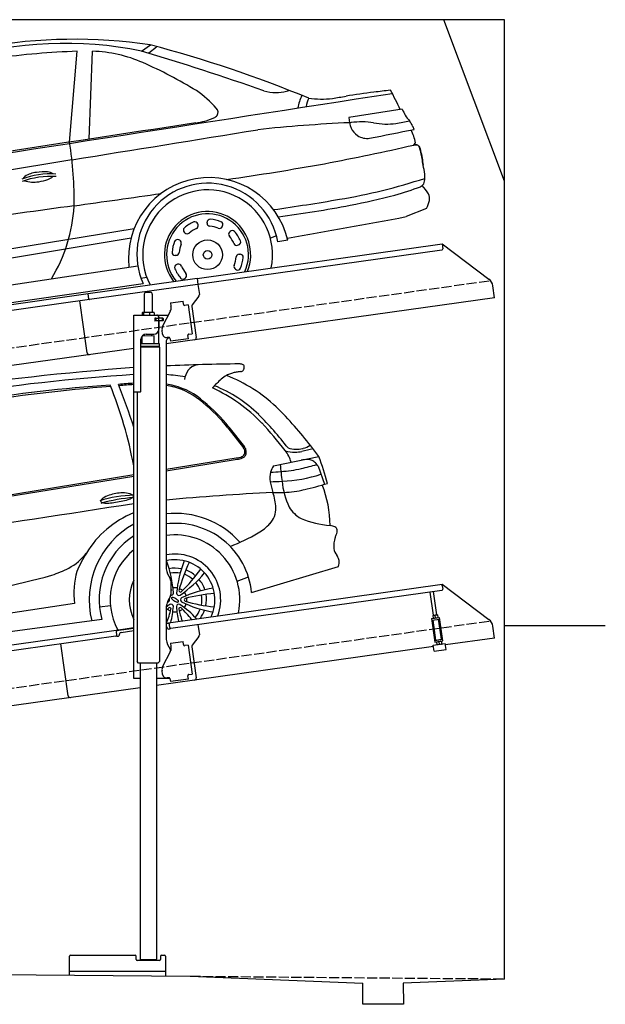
# Model space of a CAD drawing. Extents: x 0 to 5800, y -225 to 4650.
# Tile 3 of 3: x 2900 to 5800, y -225 to 4650. Entities that reach past the tile are written whole.
import ezdxf

# ---------------------------------------------------------------- set-up
doc = ezdxf.new("R2010")
doc.units = 0
doc.header["$LTSCALE"] = 10
doc.header["$MEASUREMENT"] = 0
doc.linetypes.add('GEN3', pattern=[6.25, 5, -1.25])
doc.layers.get('0').update_dxf_attribs({"linetype": 'CONTINUOUS'})
for name, color, linetype in [('3', 6, 'GEN3'), ('CAR', 1, 'CONTINUOUS'), ('SICHTBARE_KANTEN_DIN_', 7, 'CONTINUOUS')]:
    doc.layers.add(name, color=color, linetype=linetype)
doc.layers.add('AM_0', color=7, linetype='CONTINUOUS', lineweight=30)

# ---------------------------------------------------------------- blocks, each defined once
blk = doc.blocks.new('OG_Car')
at = {"layer": 'CAR'}
for p, q in [((41166.2, 2654.6), (41211, 2684.6)), ((40810.9, 2203.4), (40848.9, 2653.6)), ((40907.6, 2218.1), (40924.6, 2653.5)), ((41203.4, 2645), (41241.4, 2676.3)), ((42457.7, 2366.3), (42193.5, 2325.6)), ((42516.2, 2189.8), (42523.7, 2200.2)), ((40821.6, 2116.2), (40124.3, 1999.9)), ((42578.1, 1875.5), (42478.2, 1834.8)), ((41491.6, 1801.8), (41491.6, 1806.6)), ((39125.7, 1448.4), (41130.5, 1775.8)), ((41382.2, 1754.2), (41378.8, 1757.6)), ((41447.2, 1794.5), (41445.7, 1799.1)), ((41566.1, 1784.4), (41568.3, 1788.7)), ((41602.7, 1758.2), (41606, 1761.6)), ((39145.8, 1404.3), (41115.3, 1729.3)), ((41356, 1717.6), (41351.7, 1719.8)), ((41835.3, 1739.3), (41805.1, 1727.5)), ((41891.4, 1718.8), (41841.8, 1709.8)), ((41643, 1693.2), (41647.6, 1694.7)), ((41338.6, 1643.2), (41333.7, 1643.1)), ((41650.3, 1648.8), (41655.1, 1648.8)), ((39135.8, 1290.3), (41148.6, 1591.4)), ((41345.9, 1598.7), (41341.3, 1597.3)), ((41632.9, 1574.3), (41637.1, 1572.1)), ((41164.2, 1530.8), (41192.9, 1535)), ((41386.2, 1533.8), (41382.8, 1530.3)), ((39131.4, 1208.8), (41175.2, 1503.7))]:
    blk.add_line(p, q, dxfattribs=at)
for centre, radius in [((41494, 1646.1), 73.2), ((41494.4, 1646), 21.3)]:
    blk.add_circle(centre, radius, dxfattribs=at)
for centre, radius, start, end in [((40787.4, 797.2), 1895.7, 78.4734, 106.4168), ((40835, 150), 2562.9, 81.5733, 100.0967), ((39644.5, -3258.9), 6147, 67.52011, 75.24009), ((40977.1, -1180.5), 3836.2, 91.9152, 97.9216), ((40901.7, 1968.1), 685.8, 66.5954, 88.0845), ((37588.9, -9372.4), 12547.8, 70.52132, 73.43551), ((40209.9, 432.6), 2369.8, 58.7524, 65.9914), ((-388335.4, 2776595.5), 2807391.9, 278.7671786, 278.8258582), ((41112.4, 1991.1), 570.4, 41.8278, 55.0418), ((41840.6, 2721.3), 272.7, 255.6507, 268.2195), ((41828.4, 2666.8), 218.1, 271.0013, 285.1089), ((41733.5, 3073.6), 635.7, 283.8077, 284.8913), ((42787.2, -1381.3), 3860.7, 96.979, 99.0546), ((44048.5, -11463.1), 14021.1, 96.75551, 97.08951), ((41661.8, 2028.9), 854.4, 23.1414, 30.3464), ((42181.9, 2324.6), 246.2, 153.5908, 168.6225), ((42105.7, 2366.6), 123.5, 153.8255, 173.8865), ((42090.6, 3405.3), 988.9, 264.4453, 267.7944), ((42064.4, 2760.1), 343.2, 268.0121, 277.9932), ((31961.2, 64749.1), 63150.1, 279.250063, 279.312415), ((41517.5, 2351.2), 28.5, 326.6948, 45.5862), ((43289.7, 2787.9), 932.7, 206.8717, 208.9266), ((77109.3, -235613), 240571, 98.527454, 98.933431), ((41379, 2667.2), 373.2, 278.7545, 293.0057), ((41504.7, 2369.2), 49.7, 293.9318, 317.4421), ((42528.7, -5059.5), 7366.8, 92.58, 96.12795), ((42369.2, 2336.1), 176, 183.4384, 200.8226), ((57795, -297439.2), 300144.6, 92.977366, 92.978876), ((42259.3, 1918.9), 385.2, 81.4579, 98.1047), ((42393, 2672.6), 380.5, 258.406, 266.8989), ((42376, 2609.3), 316.7, 269.3498, 279.2242), ((42044.8, 4644.5), 2378.7, 279.2386, 280.8892), ((42631.6, 2432.2), 184.8, 211.1131, 221.9737), ((42414.3, 2242.4), 103.8, 23.2224, 39.6782), ((-18339.1, 370641.1), 373243.3, 279.120093, 279.263264), ((42281.4, 2307.8), 84, 204.0356, 237.7844), ((16684.2, 132821.5), 133086.2, 281.095805, 281.192252), ((42211, 2131.8), 320.1, 12.3395, 24.3323), ((42210.7, 2152.7), 326.3, 20.3988, 23.6039), ((39060.2, 1921.1), 1773.3, 358.8656, 9.1607), ((42283.8, 2305.5), 83.4, 235.9356, 278.9037), ((39652.3, 14831.6), 12962.7, 280.76478, 282.76176), ((42523.8, 2155.2), 34.9, 71.566, 103.4093), ((42523.6, 2169.9), 21.6, 18.4713, 58.4523), ((42387.3, 2119.3), 166.9, 12.0913, 20.0375), ((42001.4, 2030.4), 562.9, 6.0638, 12.6821), ((39677.7, 15418.1), 13534.8, 278.11382, 280.19542), ((40662.4, 1919.2), 135.6, 96.5987, 122.2754), ((40682.5, 1849.4), 207.5, 84.5734, 99.9097), ((40694.8, 1994), 62.5, 56.5479, 83.2076), ((42234.4, 2006.6), 337.2, 6.5244, 14.2924), ((40714.6, 1650.3), 396.1, 85.9751, 110.7949), ((40716, 1637.8), 396.1, 85.9751, 110.7949), ((40601, 2014.9), 21.9, 119.8588, 158.0283), ((40632.5, 2158), 152.3, 252.8392, 279.5422), ((40631.3, 2215.5), 209.4, 277.2516, 290.2113), ((40681.3, 2084.2), 68.9, 288.9172, 312.8631), ((41502.1, 1628.4), 399.7, 13.0725, 186.2584), ((41495.5, 1648.7), 351.6, 10.0084, 204.3537), ((41662.6, 4810.9), 2930.5, 279.5084, 288.0356), ((42526.5, 2017), 42.7, 333.1681, 350.8574), ((42420.2, 2030.8), 149.9, 352.0856, 5.4019), ((41494.4, 1646), 321.3, 348.3045, 207.5062), ((42056.1, 3284.5), 1391.5, 285.2274, 290.7316), ((42485.1, 2083.5), 118.8, 302.354, 306.6867), ((42538.6, 2012.3), 29.8, 306.0144, 330.4854), ((42404.3, 1837.6), 213.9, 30.8659, 44.7636), ((-84239.5, 890081.5), 896956, 278.015522, 278.0432779), ((40239.4, 12978.7), 11221.3, 278.10244, 279.7937), ((41666.8, 4750.9), 2908.7, 280.5724, 285.036), ((42437.4, 1951), 159.6, 331.7819, 346.7489), ((42544.8, 1924), 48.9, 348.8421, 28.4189), ((57230.5, -117387.7), 120398, 97.827575, 98.084182), ((40047.8, 1934.1), 786.9, 328.8898, 356.5236), ((41494, 1646.1), 213.7, 337.5212, 218.1683), ((41128.9, 7416.4), 5627.8, 277.307, 280.977), ((41494, 1646.1), 202.8, 335.6764, 219.9898), ((41494.4, 1646), 176.4, 112.9677, 130.6913), ((41431.4, 1794.6), 15, 17.6354, 112.9677), ((41506.6, 1806.9), 15, 85.6913, 181.0236), ((41494.4, 1646), 176.4, 67.9677, 85.6913), ((41555, 1795.6), 15, 332.6354, 67.9677), ((-91710, 736222.4), 746546.5, 280.3089786, 280.3549222), ((41389.2, 1768.4), 15, 130.6913, 226.0236), ((41494.4, 1646), 141.6, 113.1313, 130.5277), ((41432.9, 1790), 15, 293.1313, 17.6354), ((41506.6, 1802.1), 15, 181.0236, 265.5277), ((41494.4, 1646), 141.6, 68.1313, 85.5277), ((41552.8, 1791.3), 15, 248.1313, 332.6354), ((41613.5, 1747.7), 15, 136.0236, 220.5277), ((41616.8, 1751.2), 15, 40.6913, 136.0236), ((41494.4, 1646), 176.4, 22.9677, 40.6913), ((41494.4, 1646), 176.4, 157.9677, 175.6913), ((41344.8, 1706.5), 15, 62.6354, 157.9677), ((41349.1, 1704.3), 15, 338.1313, 62.6354), ((41392.7, 1765), 15, 226.0236, 310.5277), ((41494.4, 1646), 141.6, 23.1313, 40.5277), ((41643, 1708.9), 15, 287.6354, 22.9677), ((41333.5, 1658.1), 15, 175.6913, 271.0236), ((41494.4, 1646), 141.6, 158.1313, 175.5277), ((41638.5, 1707.5), 15, 203.1313, 287.6354), ((41338.3, 1658.2), 15, 271.0236, 355.5277), ((41494.4, 1646), 141.6, 338.1313, 355.5277), ((41650.6, 1633.8), 15, 91.0236, 175.5277), ((41655.4, 1633.8), 15, 355.6913, 91.0236), ((41494.4, 1646), 176.4, 337.9677, 355.6913), ((41345.8, 1583), 15, 107.6354, 202.9677), ((41494.4, 1646), 176.4, 202.9677, 220.6913), ((41350.4, 1584.4), 15, 23.1313, 107.6354), ((41494.4, 1646), 141.6, 203.1313, 220.5277), ((41639.8, 1587.6), 15, 158.1313, 242.6354), ((41644, 1585.4), 15, 242.6354, 337.9677), ((41372, 1540.7), 15, 220.6913, 316.0236), ((41375.4, 1544.2), 15, 316.0236, 40.5277)]:
    blk.add_arc(centre, radius, start, end, dxfattribs=at)
blk.add_open_spline([(41950.6, 2284.7), (41950.6, 2284.7), (41950.6, 2284.7), (41950.6, 2284.7)], degree=3, dxfattribs=at)
blk.add_spline([(42515.4, 2189.1), (42534.5, 2188.4), (42548.4, 2163), (42561.2, 2089.9)], degree=3, dxfattribs=at)
blk = doc.blocks.new('Car_155EG')
at = {"layer": 'CAR'}
for p, q in [((18001, 4953.5), (18077.7, 4854.9)), ((18006.1, 4957.4), (18082.7, 4858.8)), ((17694.5, 4748.1), (18042.6, 4804.3)), ((17694.5, 4740.6), (18046, 4797.8)), ((18227.1, 4764.8), (18451.9, 4812)), ((18447.2, 4762.9), (18479.4, 4673.8)), ((15664.7, 4410.1), (17534.5, 4714.5)), ((16645.2, 4577.5), (17534.5, 4722.1)), ((18117.8, 4138.1), (18549.3, 4266.8)), ((18046.2, 4194.9), (18102.3, 4215)), ((17241, 4084.3), (15412.9, 3806.5)), ((17364.7, 4066.7), (17419.2, 4074.5)), ((17375.8, 4004.8), (15384.1, 3738.6))]:
    blk.add_line(p, q, dxfattribs=at)
for points in [[(17717.5, 4159.3, 0), (17717.7, 4158.5, 0), (17717.9, 4157.6, 0), (17718.1, 4156.7, 0), (17718.3, 4155.8, 0), (17718.5, 4154.9, 0), (17718.7, 4154, 0), (17719, 4153.1, 0), (17719.2, 4152.2, 0), (17719.4, 4151.3, 0), (17719.6, 4150.4, 0), (17719.8, 4149.4, 0), (17720, 4148.5, 0)], [(17700.8, 4090.1, 0), (17701.5, 4090.5, 0), (17702.5, 4090.9, 0), (17703.4, 4091.3, 0), (17704.3, 4091.7, 0), (17705.3, 4092.2, 0), (17706.2, 4092.6, 0)]]:
    blk.add_polyline3d(points, dxfattribs=at)
for centre, radius, start, end in [((18184.8, -6124.8), 11395.4, 90.64159, 92.46613), ((17869.3, 5184.4), 84.6, 106.1919, 140.5221), ((18058.2, 5222.6), 47.3, 70.968, 91.1342), ((18069, 5255), 13.1, 38.2948, 69.5385), ((18694, -10124.2), 15419.6, 94.3124, 98.09634), ((18136.2, -4245.6), 9481.6, 93.63867, 99.15042), ((17637, 4360.2), 858.5, 79.8322, 86.1621), ((17910.1, 5168.2), 127.1, 146.6198, 168.8189), ((18055, 5105.3), 123.3, 109.4147, 119.5557), ((18063.9, 5076.4), 153.5, 101.8566, 108.9646), ((18094.8, 4930.4), 302.8, 98.0315, 101.9107), ((18319.7, 3394), 1855.5, 97.918, 98.2784), ((18055.9, 5269.9), 38.9, 282.1359, 293.9216), ((18065.4, 5247.6), 14.7, 295.2627, 318.5227), ((18062, 5250.5), 19.2, 318.9484, 333.834), ((18056.3, 5253.5), 25.6, 333.3926, 346.5431), ((18069, 5255.7), 12.8, 12.3744, 35.8501), ((18055.1, 5253.9), 26.9, 346.3599, 358.4454), ((18060.6, 5253.7), 21.4, 358.4989, 12.7428), ((17640.7, 3369.5), 1807.7, 93.3697, 95.7558), ((14694.9, 4069.3), 2974.9, 17.347, 21.6752), ((17631.9, 3583.8), 1586.8, 93.5189, 96.1453), ((17612.8, 4672.2), 504.6, 75.9943, 80.6864), ((18299.1, 4815.4), 503.1, 131.1415, 138.181), ((18081.1, 5061), 174.7, 119.8323, 130.3023), ((17669.5, 4407.7), 867.9, 58.3618, 68.034), ((17983.9, -2413.4), 7592.3, 94.25827, 99.55699), ((17989.7, -2941), 8126.3, 94.03951, 98.9395), ((15505.8, 4388.2), 2063.3, 10.5154, 22.1193), ((17612.8, 4672.2), 498.2, 75.9943, 80.5656), ((17647.6, 4824.8), 341.8, 47.9959, 75.4599), ((17647.6, 4824.8), 348.2, 47.9959, 75.4599), ((17591.8, 4422.6), 800.5, 43.8319, 65.4713), ((17680, 4533.8), 677.8, 45.7193, 67.9406), ((17704.7, 4490.6), 779, 46.6395, 57.3673), ((17375.6, 4455.4), 799.6, 38.5339, 51.2273), ((17375.6, 4455.4), 806, 38.5339, 51.2273), ((17389.7, 4152.9), 1240.7, 40.6679, 46.7686), ((16978.9, 3838), 1665.5, 37.5899, 45.2148), ((16698.5, 3618.4), 2002.2, 37.619, 42.7682), ((16183.1, 3110.8), 2835.2, 38.1926, 40.752), ((18033.6, 4823.1), 54.3, 21.9305, 35.7707), ((18038.4, 4823.8), 56.4, 22.5657, 38.2791), ((18057.8, 4834.1), 27.5, 335.4076, 353.3828), ((18056.5, 4834.5), 28.9, 352.7954, 17.9037), ((18057.8, 4834.1), 34.4, 335.4076, 353.3828), ((18056.5, 4834.5), 35.7, 352.7954, 17.9037), ((18159.8, 4740.1), 160.1, 15.7075, 38.8919), ((18343.4, 5089.8), 257, 256.9272, 267.8636), ((18345.9, 5009.7), 162.7, 253.0867, 266.5924), ((18332, 4988.3), 155.4, 270.5232, 282.9755), ((18338.3, 4981.8), 134.6, 269.1275, 283.8725), ((18708.4, 3431.3), 1446.6, 101.3908, 103.6686), ((18254.5, 5303.7), 467.3, 284.3907, 284.81), ((18338.3, 4981.8), 134.6, 285.3281, 301.5301), ((9505.9, -2167.1), 11346.3, 37.95914, 38.29121), ((18007.9, 5091.2), 288.9, 276.8551, 278.9017), ((18007.9, 5091.2), 295.8, 277.3975, 278.9017), ((18040, 4886.1), 81.4, 278.911, 288.0347), ((18040, 4886.1), 88.3, 278.911, 288.0347), ((18053.8, 4844.5), 37.6, 287.6432, 304.9039), ((18053.8, 4844.5), 44.5, 287.6432, 304.9039), ((18062.2, 4832.5), 22.9, 305.0365, 334.5472), ((18062.2, 4832.5), 29.8, 305.0365, 334.5472), ((18395.5, 4614.3), 182, 89.0079, 100.2459), ((18396.9, 4741.3), 54.9, 68.0273, 88.5278), ((18396.2, 4745.6), 51.3, 42.5065, 65.5001), ((18384.2, 4728.7), 71.7, 28.5312, 46.0017), ((15636.3, 3851.2), 2975.1, 16.1392, 18.8421), ((18318.2, 4707.5), 109.5, 165.6902, 191.0813), ((18088.1, 7085.4), 2354.8, 273.0127, 274.2703), ((18314.9, 4702.1), 107.8, 144.5075, 162.5218), ((20216.1, 4939), 1963.1, 184.887, 187.3749), ((18221.2, 5374.9), 639.2, 273.7904, 282.9561), ((17995.6, 6323.3), 1614, 283.2123, 286.027), ((18137, 7619.3), 2933.7, 271.4386, 272.5798), ((18637.1, 4761.5), 433, 189.9707, 197.2957), ((18225.5, 5479.4), 792, 273.1589, 287.3356), ((18642.8, 4724.1), 375.4, 185.4297, 205.7165), ((18743.4, -6605.1), 11249.9, 92.64774, 95.35004), ((18228.2, 6136.6), 1503.9, 269.8291, 271.9152), ((17944.7, 4537), 295, 4.0102, 18.943), ((18255.9, 5179.9), 546.7, 272.3639, 283.0491), ((17866.7, 6778.2), 2191.7, 283.5276, 286.6339), ((17967.3, 4469.6), 539.6, 0.0559, 21.8657), ((17551.7, 3991.7), 628.7, 91.5656, 107.1934), ((17379.1, 4591), 8, 156.2458, 184.2784), ((17377.4, 4591), 6.31, 185.6454, 221.6933), ((17397, 4580.5), 28.8, 123.3515, 151.3711), ((17590.8, 3825.2), 784.9, 94.1138, 106.1618), ((17382.2, 4596.2), 13.4, 224.2258, 257.4529), ((17398.2, 4660.2), 79.4, 256.2673, 272.8372), ((17449.2, 4504), 121.3, 107.6114, 124.0771), ((17395.1, 4882.2), 301.4, 271.3392, 277.6841), ((17481.5, 4416.9), 214.2, 90.549, 108.8082), ((17371.8, 5075), 495.5, 277.3681, 281.6081), ((17405.4, 4923.7), 340.6, 281.1959, 287.3209), ((17481.9, 4493.5), 137.6, 75.3612, 91.0089), ((17484.2, 4679.4), 84, 285.6287, 300.9803), ((17508, 4590.3), 37.3, 52.5587, 76.6421), ((17522.1, 4618.1), 11.9, 296.6962, 337.9925), ((17524.9, 4613.4), 8.79, 25.5144, 49.0284), ((17528.4, 4615.1), 4.84, 342.1781, 25.0655), ((51615.9, -218834.6), 225996.3, 98.673598, 98.925442), ((18129.5, 4554.7), 109.5, 316.1601, 1.5304), ((18426.3, 4629.5), 139.6, 209.3081, 243.344), ((17715.4, 4082.2), 485.3, 111.9957, 148.8833), ((17741.3, 4102.3), 427.4, 41.7593, 96.2842), ((18539.9, 4919.7), 450.8, 246.9867, 265.8046), ((17741.3, 4102.3), 427.4, 118.9378, 194.1357), ((17741.3, 4102.3), 378.2, 5.4426, 97.1046), ((18026.8, 4647.2), 247.7, 300.0967, 317.4334), ((18474.1, 4291.4), 181.7, 75.0877, 79.6074), ((18508.7, 4419.7), 48.9, 62.8485, 75.4972), ((18522.2, 4445.3), 19.9, 34.3045, 63.773), ((18434, 4463.7), 111.1, 332.1802, 346.0399), ((18522.7, 4446.8), 18.7, 6.4914, 30.9521), ((18474.3, 4439.4), 67.6, 357.8313, 8.0427), ((17741.3, 4102.3), 378.2, 123.1423, 194.9385), ((17738.9, 4102.3), 321, 348.3392, 97.9583), ((17604.9, 5391.4), 1103.1, 291.6648, 299.6722), ((18663.2, 4368.6), 137.9, 161.7312, 185.4918), ((17738.9, 4102.3), 321, 129.5654, 207.4713), ((18599.6, 4367.1), 74.6, 189.0123, 216.3732), ((17087.9, 4494.2), 266.4, 297.9824, 322.7443), ((17702.4, 4069.3), 481.1, 146.6663, 158.9896), ((17738.9, 4102.2), 226.3, 339.5148, 101.3071), ((17738.9, 4102.2), 197.8, 334.9299, 102.9631), ((17140.1, 4093.4), 592.9, 4.0732, 19.9491), ((18350.8, 4078.1), 606.7, 159.0695, 174.5827), ((18469.4, 4272.9), 86.2, 19.0789, 35.4284), ((18501.5, 4289.1), 50.8, 352.0112, 13.6658), ((16898.4, 4891.3), 706.2, 289.0774, 296.4463), ((17640.7, 4132.3), 402.6, 164.1072, 186.8478), ((17739.1, 4102.9), 155.6, 78.3209, 100.6471), ((18588.9, 3925.6), 859.6, 155.1264, 164.996), ((17176.5, 4759.6), 856.4, 313.8229, 323.7295), ((17739.1, 4102.9), 155.6, 48.9173, 69.8148), ((18367.1, 4304.2), 186, 348.3763, 353.1368), ((15787.7, 9215.3), 5168.6, 278.8299, 285.0435), ((17738.9, 4102.2), 226.3, 154.5605, 205.4395), ((17739.1, 4102.9), 133.4, 79.0286, 99.952), ((17426.9, 4621.7), 600.2, 304.1706, 319.854), ((17739.1, 4102.9), 133.4, 48.5944, 70.1205), ((17739.1, 4102.9), 155.6, 18.1277, 40.3947), ((17738.9, 4102.2), 59.4, 110.7125, 111.0905), ((17713, 4148.1), 7.04, 309.698, 3.4765), ((17738.9, 4102.2), 59.4, 79.4075, 99.3663), ((17765.7, 4147.6), 7.04, 175.3619, 303.4765), ((17738.9, 4102.2), 59.4, 50.87, 67.9658), ((18018.6, 3577.6), 588.7, 98.8307, 114.8219), ((17739.1, 4102.9), 133.4, 18.8127, 39.663), ((17700.9, 4102.6), 11.4, 298.1314, 35.0568), ((17720.2, 4135.3), 11.4, 254.4266, 0.707), ((17723.6, 4111), 2.22, 112.2642, 170.846), ((17726.3, 4111.1), 4.93, 177.1569, 211.8751), ((17735.2, 4115.9), 15, 209.6839, 219.6963), ((17726, 4102.7), 10.9, 72.1921, 107.3645), ((17749.5, 4128.4), 34.1, 220.5714, 233.7228), ((17714.6, 4059.5), 55.5, 54.4275, 74.6213), ((17765.7, 4149.4), 60.6, 233.0692, 242.8442), ((17762.7, 4143), 53.5, 242.6065, 251.0325), ((17758.2, 4135), 11.4, 178.1314, 300.707), ((17728.9, 4077.5), 32.5, 35.2954, 56.5219), ((17749.9, 4092.8), 6.58, 11.8278, 32.1985), ((17776.9, 4101.9), 11.4, 118.1314, 240.707), ((17791.5, 4101.7), 7.04, 115.3619, 243.4765), ((17738.9, 4102.2), 59.4, 19.4959, 39.3964), ((18018.2, 4873.5), 811.3, 253.5476, 264.0055), ((18016.1, 3248.7), 889, 95.2911, 104.8328), ((17738.9, 4102.2), 59.4, 350.8286, 7.9393), ((17739.1, 4102.9), 133.4, 348.3929, 9.8522), ((17739.1, 4102.9), 155.6, 348.7403, 9.5875), ((18302.2, 3421.9), 873.8, 132.83, 134.0672), ((18370.6, 3105.1), 1175, 124.0554, 125.0907), ((17169, 4189.8), 566, 339.0488, 346.3571), ((17738.9, 4102.2), 59.4, 230.7125, 248.1259), ((17712.1, 4056.9), 7.04, 355.3619, 123.4765), ((17719.5, 4069.5), 11.4, 352.7069, 127.5174), ((17281.5, 4100), 450.4, 345.9141, 355.9374), ((17754.4, 4118.3), 27.4, 250.7108, 263.2816), ((17757.5, 4069.1), 11.4, 58.1314, 180.707), ((18204.6, 4091.8), 458.9, 182.8509, 192.0992), ((17752.3, 4099.1), 8.12, 261.8753, 288.1049), ((17754, 4093.8), 2.55, 288.5675, 327.8039), ((17753.8, 4093.6), 2.59, 333.2111, 12.1165), ((17764.7, 4056.4), 7.04, 55.3619, 183.4765), ((18298.4, 4175.3), 553.7, 192.4539, 198.6646), ((17738.9, 4102.2), 59.4, 290.7125, 308.1259), ((17505.6, 3696), 461.6, 42.5657, 56.0244), ((17366.1, 3641.3), 582.4, 38.6211, 46.2719), ((18024.8, 4609), 575.8, 243.8782, 260.2292), ((17738.9, 4102.2), 59.4, 319.8652, 339.2977), ((17739.1, 4102.9), 133.4, 318.651, 339.586), ((17739.1, 4102.9), 155.6, 323.7278, 340.4458), ((17738.9, 4102.2), 59.4, 259.8565, 278.9926)]:
    blk.add_arc(centre, radius, start, end, dxfattribs=at)

msp = doc.modelspace()

# ---------------------------------------------------------------- linework, layer by layer
for p, q in [((5300, 4650), (0, 4650)), ((5300, 3850), (5000, 4650)), ((5300, -100), (5300, 4650)), ((3778.5, 3369.4), (4991.6, 3539.9)), ((4991.6, 3539.9), (4995.1, 3515.1)), ((4991.6, 3539.9), (5223.6, 3365.1)), ((4990.8, 3509.5), (3779.7, 3339.3)), ((3238.7, 3294.5), (3778.4, 3370.4)), ((3778.4, 3370.4), (3782.7, 3339.7)), ((3779.7, 3339.3), (3246, 3264.3)), ((3782.7, 3339.7), (3789.8, 3289.3)), ((5251.2, 3273.4), (5243, 3332.1)), ((760, 2945.2), (3238.8, 3293.6)), ((3242.6, 3266.8), (3238.7, 3294.5)), ((3516.7, 3290.6), (3516.7, 3200.6)), ((3526.7, 3300.6), (3546.7, 3300.6)), ((3556.7, 3290.6), (3556.7, 3200.6)), ((5251.2, 3273.4), (3624.7, 3044.8)), ((3787.9, 3281.9), (3754.6, 3237.7)), ((3246, 3264.3), (760, 2914.9)), ((3234.6, 3000.1), (3198.5, 3257.6)), ((3646.7, 3247.9), (3709.1, 3256.6)), ((3646.7, 3247.9), (3648.9, 3232)), ((3649.5, 3227.8), (3648.9, 3232)), ((3711.3, 3240.8), (3709.1, 3256.6)), ((3711.3, 3240.8), (3711.4, 3239.8)), ((3717.1, 3235.6), (3718.1, 3235.7)), ((3733.9, 3237.9), (3718.1, 3235.7)), ((3733.9, 3237.9), (3753.9, 3095.3)), ((3752.6, 3230.3), (3774.3, 3076)), ((3464.7, 3187.6), (3636.1, 3187.6)), ((3464.7, 2807.6), (3464.7, 3187.6)), ((3506.8, 3198.2), (3506.8, 3187.6)), ((3527.5, 3200.6), (3509.5, 3200.6)), ((3512.5, 3198.2), (3512.5, 3187.6)), ((3554.6, 3200.6), (3527.5, 3200.6)), ((3542.5, 3198.2), (3542.5, 3187.6)), ((3564.2, 3200.6), (3554.6, 3200.6)), ((3566.6, 3198.2), (3566.6, 3187.6)), ((3573.4, 3171.6), (3569.7, 3171.6)), ((3570.7, 3161.8), (3570.7, 3169)), ((3573.4, 3171.6), (3585.7, 3171.6)), ((3573.7, 3171.6), (3573.7, 3159.6)), ((3587.7, 3171.6), (3585.7, 3171.6)), ((3587.7, 3171.6), (3588.7, 3171.6)), ((3588.7, 3177.6), (3588.7, 3174.6)), ((3589.4, 3171.6), (3588.7, 3171.6)), ((3588.7, 3159.6), (3588.7, 3171.6)), ((3607, 3171.6), (3589.4, 3171.6)), ((3589.7, 3172.1), (3589.7, 3187.6)), ((3608.7, 3172.1), (3589.7, 3172.1)), ((3607, 3171.6), (3607.7, 3171.6)), ((3607.7, 3159.6), (3607.7, 3171.6)), ((3608.5, 3133.5), (3646, 3207.1)), ((3609.7, 3171.1), (3609.7, 3160.1)), ((3607.7, 3159.6), (3569.9, 3159.6)), ((3585.7, 3159.1), (3573.4, 3159.1)), ((3588.7, 3156.1), (3588.7, 3117.6)), ((3589.7, 3044.7), (3589.7, 3159.1)), ((3608.7, 3159.1), (3589.7, 3159.1)), ((3566.7, 3084.6), (3506.7, 3083.9)), ((3506.7, 3044.7), (3506.7, 3083.9)), ((3518.7, 3084), (3518.7, 3091.6)), ((3525.7, 3092.6), (3563.7, 3092.6)), ((3554.7, 3084.5), (3554.7, 3092.6)), ((3566.7, 3044.6), (3566.7, 3084.6)), ((3607.8, 3093), (3605.1, 3112.8)), ((3638.4, 3077.1), (3630.4, 3075.9)), ((3644, 3072.8), (3646.1, 3057.9)), ((3732.9, 3087.3), (3733, 3086.3)), ((3735.2, 3070.5), (3733, 3086.3)), ((3738.1, 3093.1), (3737.1, 3093)), ((3738.1, 3093.1), (3753.9, 3095.3)), ((3500.7, 2810.6), (3500.7, 3067.6)), ((3591.7, 3044.6), (3500.7, 3044.6)), ((3591.7, 3031.4), (3500.7, 3031.4)), ((3588.7, 3029.6), (3500.7, 3029.6)), ((3591.7, 3027.9), (3500.7, 3027.9)), ((3588.7, 3029.6), (3591.7, 3031.4)), ((3588.7, 3029.6), (3591.7, 3027.9)), ((3589.7, 3029.1), (3589.7, 3030.2)), ((3591.7, 3031.4), (3591.7, 3044.6)), ((3591.7, 3027.9), (3591.8, 1471.6)), ((3624.7, 3052.6), (3624.7, 1944.3)), ((3735.2, 3070.5), (3646.1, 3057.9)), ((3464.7, 3022.4), (760, 2642.2)), ((3464.7, 1387.6), (3464.7, 2857.6)), ((3464.7, 2807.6), (3497.7, 2807.6)), ((3481.7, 2807.6), (3481.8, 1471.6)), ((3624.7, 1662.8), (4991.6, 1854.9)), ((3638.1, 1894.3), (3644.4, 1883.4)), ((3647.7, 1870.9), (3647.7, 1804.3)), ((4992.7, 1847), (4991.6, 1854.9)), ((4991.6, 1854.9), (5223.6, 1680.1)), ((4990.8, 1824.5), (3649, 1635.9)), ((4949.6, 1700.9), (4933.4, 1816.4)), ((4965.5, 1703.1), (4949.2, 1818.6)), ((4992.7, 1847), (4995.1, 1830.1)), ((3644.4, 1791.8), (3638.1, 1781)), ((3624.7, 1731), (3624.7, 1594.7)), ((3640.5, 1661), (3624.7, 1658.8)), ((3643.4, 1640.2), (3639.9, 1664.9)), ((4939.8, 1684.5), (4979.4, 1690.1)), ((4939.8, 1684.5), (4956.1, 1568.7)), ((4940.9, 1676.6), (4980.5, 1682.2)), ((4946.4, 1700.4), (4945.7, 1699.9)), ((4945.7, 1699.9), (4947.7, 1686.1)), ((4968.7, 1703.5), (4946.4, 1700.4)), ((4961.3, 1578.5), (4947.4, 1677.5)), ((4948.5, 1685.7), (4947.7, 1686.1)), ((4959.4, 1688.8), (4957.8, 1700.5)), ((4968.7, 1703.5), (4969.5, 1703.2)), ((4969.5, 1703.2), (4971.4, 1689.4)), ((4970.8, 1688.9), (4971.4, 1689.4)), ((4988, 1582.2), (4974.1, 1681.3)), ((4995.7, 1574.2), (4979.4, 1690.1)), ((760, 1260.2), (3377.5, 1628)), ((3377.5, 1628), (3464.7, 1640.3)), ((3377.5, 1628), (3378.6, 1620.1)), ((3464.7, 1636.3), (3378, 1624.1)), ((3381, 1603.3), (3378.6, 1620.1)), ((3401.8, 1616.3), (3464.7, 1625.2)), ((3631, 1638.4), (3631.1, 1637.4)), ((3636.8, 1633.2), (3641.7, 1633.9)), ((3782.7, 1654.7), (3789.8, 1604.3)), ((5251.2, 1588.4), (5243, 1647.1)), ((5300, 1650), (5800, 1650)), ((3376.7, 1597.6), (760, 1229.9)), ((3384.3, 1597.7), (3389.2, 1598.4)), ((3393.5, 1604), (3393.3, 1605)), ((3646.7, 1562.9), (3709.1, 1571.6)), ((3646.7, 1562.9), (3648.9, 1547)), ((3711.3, 1555.8), (3709.1, 1571.6)), ((3787.9, 1596.9), (3754.6, 1552.7)), ((4948.3, 1552.6), (5007.7, 1561)), ((4955, 1576.6), (4994.6, 1582.2)), ((4956.1, 1568.7), (4995.7, 1574.2)), ((4961.3, 1578.5), (4988, 1582.2)), ((4964.8, 1569.9), (4964.1, 1569.4)), ((4964.1, 1569.4), (4966, 1555.6)), ((4966.9, 1578.3), (4966.7, 1579.3)), ((4976.1, 1570), (4977.8, 1558.3)), ((4982.7, 1580.5), (4982.6, 1581.5)), ((4987, 1573), (4987.9, 1572.7)), ((4987.9, 1572.7), (4989.8, 1558.9)), ((5011.9, 1531.3), (5007.7, 1561)), ((5251.2, 1588.4), (5008.6, 1554.3)), ((3140.6, 1301.9), (3104.4, 1559.4)), ((3140.6, 1301.9), (3104.4, 1559.4)), ((3608.5, 1448.5), (3646, 1522.1)), ((3638.1, 1544.7), (3648.2, 1527.3)), ((3649.5, 1542.8), (3648.9, 1547)), ((3711.3, 1555.8), (3711.4, 1554.8)), ((3717.1, 1550.6), (3718.1, 1550.7)), ((3733.9, 1552.9), (3718.1, 1550.7)), ((3733.9, 1552.9), (3753.9, 1410.3)), ((3752.6, 1545.3), (3774.3, 1391)), ((4949.2, 1546), (3765.8, 1379.7)), ((4952.4, 1522.9), (4948.3, 1552.6)), ((4952.4, 1522.9), (5011.9, 1531.3)), ((4966.8, 1555.2), (4966, 1555.6)), ((4989.1, 1558.4), (4989.8, 1558.9)), ((3481.8, 1482.6), (3481.8, 1471.6)), ((3488.8, 1464.6), (3481.8, 1471.6)), ((3584.8, 1464.6), (3488.8, 1464.6)), ((3496.8, 1464.6), (3496.9, -1.4)), ((3576.8, 1464.6), (3576.9, -1.4)), ((3584.8, 1464.6), (3591.8, 1471.6)), ((3607.8, 1408), (3605.1, 1427.8)), ((3496.8, 1387.6), (3464.7, 1387.6)), ((3644, 1387.6), (3576.8, 1387.6)), ((3765.8, 1379.7), (3576.8, 1353.1)), ((3638.4, 1392.1), (3630.4, 1390.9)), ((3644, 1387.8), (3646.1, 1372.9)), ((3735.2, 1385.5), (3646.1, 1372.9)), ((3732.9, 1402.3), (3733, 1401.3)), ((3735.2, 1385.5), (3733, 1401.3)), ((3738.1, 1408.1), (3737.1, 1408)), ((3738.1, 1408.1), (3753.9, 1410.3)), ((3496.8, 1341.9), (760, 957.2)), ((3146.9, -80.3), (3146.9, 12.6)), ((3151.9, 17.6), (3471.9, 17.6)), ((3476.9, -2.4), (3476.9, 12.6)), ((3596.9, 12.6), (3596.9, -2.4)), ((3601.9, 17.6), (3616.9, 17.6)), ((3621.9, 12.6), (3621.9, -84.8)), ((3591.9, -7.4), (3481.9, -7.4)), ((3497.9, -2.4), (3496.9, -1.4)), ((3497.9, -2.4), (3575.9, -2.4)), ((3510.9, -2.4), (3510.9, -7.4)), ((3562.9, -2.4), (3562.9, -7.4)), ((3575.9, -2.4), (3576.9, -1.4)), ((0, -50), (3745, -86)), ((3621.9, -62.4), (3146.9, -62.4)), ((3745, -86), (4600, -120.1)), ((4600, -225), (4600, -120.1)), ((5300, -100), (4799.5, -120.1)), ((4799.5, -120.1), (4800, -225)), ((4800, -225), (4600, -225))]:
    msp.add_line(p, q)
for points in [[(3644, 3072.8, 0), (3644, 3072.8, 0), (3644, 3072.8, 0), (3644, 3072.8, 0), (3644, 3072.8, 0), (3644, 3072.8, 0), (3644, 3072.8, 0), (3644, 3072.9, 0), (3644, 3072.9, 0), (3644, 3072.9, 0), (3644, 3072.9, 0), (3644, 3072.9, 0), (3644, 3072.9, 0), (3644, 3072.9, 0), (3644, 3072.9, 0), (3644, 3072.9, 0), (3644, 3072.9, 0), (3644, 3072.9, 0), (3644, 3072.9, 0), (3644, 3072.9, 0), (3644, 3073, 0), (3644, 3073, 0), (3644, 3073, 0), (3644, 3073, 0), (3644, 3073, 0), (3644, 3073, 0), (3644, 3073, 0), (3644, 3073, 0), (3644, 3073, 0), (3644, 3073, 0), (3644, 3073, 0), (3644, 3073, 0), (3644, 3073, 0), (3644, 3073.1, 0), (3644, 3073.1, 0), (3644, 3073.1, 0), (3644, 3073.1, 0), (3644, 3073.1, 0), (3644, 3073.1, 0), (3644, 3073.1, 0), (3644, 3073.1, 0), (3644, 3073.1, 0), (3644, 3073.1, 0), (3644, 3073.1, 0), (3643.9, 3073.1, 0), (3643.9, 3073.1, 0), (3643.9, 3073.2, 0), (3643.9, 3073.2, 0), (3643.9, 3073.2, 0), (3643.9, 3073.2, 0), (3643.9, 3073.2, 0), (3643.9, 3073.2, 0), (3643.9, 3073.2, 0), (3643.9, 3073.2, 0), (3643.9, 3073.2, 0), (3643.9, 3073.2, 0), (3643.9, 3073.2, 0), (3643.9, 3073.2, 0), (3643.9, 3073.2, 0), (3643.9, 3073.3, 0), (3643.9, 3073.3, 0), (3643.9, 3073.3, 0), (3643.9, 3073.3, 0), (3643.9, 3073.3, 0), (3643.9, 3073.3, 0), (3643.9, 3073.3, 0), (3643.9, 3073.3, 0), (3643.9, 3073.3, 0), (3643.9, 3073.3, 0), (3643.9, 3073.3, 0), (3643.9, 3073.3, 0), (3643.9, 3073.3, 0), (3643.9, 3073.4, 0), (3643.9, 3073.4, 0), (3643.9, 3073.4, 0), (3643.9, 3073.4, 0), (3643.9, 3073.4, 0), (3643.9, 3073.4, 0), (3643.9, 3073.4, 0), (3643.9, 3073.4, 0), (3643.9, 3073.4, 0), (3643.9, 3073.4, 0), (3643.9, 3073.4, 0), (3643.9, 3073.4, 0), (3643.9, 3073.4, 0), (3643.9, 3073.5, 0), (3643.9, 3073.5, 0), (3643.9, 3073.5, 0), (3643.9, 3073.5, 0), (3643.9, 3073.5, 0), (3643.9, 3073.5, 0), (3643.9, 3073.5, 0), (3643.9, 3073.5, 0), (3643.9, 3073.5, 0), (3643.9, 3073.5, 0), (3643.8, 3073.5, 0), (3643.8, 3073.5, 0), (3643.8, 3073.5, 0), (3643.8, 3073.6, 0), (3643.8, 3073.6, 0), (3643.8, 3073.6, 0), (3643.8, 3073.6, 0), (3643.8, 3073.6, 0), (3643.8, 3073.6, 0), (3643.8, 3073.6, 0), (3643.8, 3073.6, 0), (3643.8, 3073.6, 0), (3643.8, 3073.6, 0), (3643.8, 3073.6, 0), (3643.8, 3073.6, 0), (3643.8, 3073.6, 0), (3643.8, 3073.7, 0), (3643.8, 3073.7, 0), (3643.8, 3073.7, 0), (3643.8, 3073.7, 0), (3643.8, 3073.7, 0), (3643.8, 3073.7, 0), (3643.8, 3073.7, 0), (3643.8, 3073.7, 0), (3643.8, 3073.7, 0), (3643.8, 3073.7, 0), (3643.8, 3073.7, 0), (3643.8, 3073.7, 0), (3643.8, 3073.7, 0), (3643.8, 3073.8, 0), (3643.8, 3073.8, 0), (3643.8, 3073.8, 0), (3643.8, 3073.8, 0)], [(3644, 1387.8, 0), (3644, 1387.8, 0), (3644, 1387.8, 0), (3644, 1387.8, 0), (3644, 1387.8, 0), (3644, 1387.8, 0), (3644, 1387.8, 0), (3644, 1387.9, 0), (3644, 1387.9, 0), (3644, 1387.9, 0), (3644, 1387.9, 0), (3644, 1387.9, 0), (3644, 1387.9, 0), (3644, 1387.9, 0), (3644, 1387.9, 0), (3644, 1387.9, 0), (3644, 1387.9, 0), (3644, 1387.9, 0), (3644, 1387.9, 0), (3644, 1387.9, 0), (3644, 1388, 0), (3644, 1388, 0), (3644, 1388, 0), (3644, 1388, 0), (3644, 1388, 0), (3644, 1388, 0), (3644, 1388, 0), (3644, 1388, 0), (3644, 1388, 0), (3644, 1388, 0), (3644, 1388, 0), (3644, 1388, 0), (3644, 1388, 0), (3644, 1388.1, 0), (3644, 1388.1, 0), (3644, 1388.1, 0), (3644, 1388.1, 0), (3644, 1388.1, 0), (3644, 1388.1, 0), (3644, 1388.1, 0), (3644, 1388.1, 0), (3644, 1388.1, 0), (3644, 1388.1, 0), (3644, 1388.1, 0), (3643.9, 1388.1, 0), (3643.9, 1388.1, 0), (3643.9, 1388.2, 0), (3643.9, 1388.2, 0), (3643.9, 1388.2, 0), (3643.9, 1388.2, 0), (3643.9, 1388.2, 0), (3643.9, 1388.2, 0), (3643.9, 1388.2, 0), (3643.9, 1388.2, 0), (3643.9, 1388.2, 0), (3643.9, 1388.2, 0), (3643.9, 1388.2, 0), (3643.9, 1388.2, 0), (3643.9, 1388.2, 0), (3643.9, 1388.3, 0), (3643.9, 1388.3, 0), (3643.9, 1388.3, 0), (3643.9, 1388.3, 0), (3643.9, 1388.3, 0), (3643.9, 1388.3, 0), (3643.9, 1388.3, 0), (3643.9, 1388.3, 0), (3643.9, 1388.3, 0), (3643.9, 1388.3, 0), (3643.9, 1388.3, 0), (3643.9, 1388.3, 0), (3643.9, 1388.3, 0), (3643.9, 1388.4, 0), (3643.9, 1388.4, 0), (3643.9, 1388.4, 0), (3643.9, 1388.4, 0), (3643.9, 1388.4, 0), (3643.9, 1388.4, 0), (3643.9, 1388.4, 0), (3643.9, 1388.4, 0), (3643.9, 1388.4, 0), (3643.9, 1388.4, 0), (3643.9, 1388.4, 0), (3643.9, 1388.4, 0), (3643.9, 1388.4, 0), (3643.9, 1388.5, 0), (3643.9, 1388.5, 0), (3643.9, 1388.5, 0), (3643.9, 1388.5, 0), (3643.9, 1388.5, 0), (3643.9, 1388.5, 0), (3643.9, 1388.5, 0), (3643.9, 1388.5, 0), (3643.9, 1388.5, 0), (3643.9, 1388.5, 0), (3643.8, 1388.5, 0), (3643.8, 1388.5, 0), (3643.8, 1388.5, 0), (3643.8, 1388.6, 0), (3643.8, 1388.6, 0), (3643.8, 1388.6, 0), (3643.8, 1388.6, 0), (3643.8, 1388.6, 0), (3643.8, 1388.6, 0), (3643.8, 1388.6, 0), (3643.8, 1388.6, 0), (3643.8, 1388.6, 0), (3643.8, 1388.6, 0), (3643.8, 1388.6, 0), (3643.8, 1388.6, 0), (3643.8, 1388.6, 0), (3643.8, 1388.7, 0), (3643.8, 1388.7, 0), (3643.8, 1388.7, 0), (3643.8, 1388.7, 0), (3643.8, 1388.7, 0), (3643.8, 1388.7, 0), (3643.8, 1388.7, 0), (3643.8, 1388.7, 0), (3643.8, 1388.7, 0), (3643.8, 1388.7, 0), (3643.8, 1388.7, 0), (3643.8, 1388.7, 0), (3643.8, 1388.7, 0), (3643.8, 1388.8, 0), (3643.8, 1388.8, 0), (3643.8, 1388.8, 0), (3643.8, 1388.8, 0)]]:
    msp.add_polyline3d(points)
for centre, radius, start, end in [((4990.1, 3514.4), 5, 278, 8), ((5193.5, 3325.2), 50, 8, 53), ((3526.7, 3290.6), 10, 90, 180), ((3546.7, 3290.6), 10, 0, 90), ((3779.9, 3287.9), 10, 323, 8), ((3614.8, 3223), 35, 333, 8), ((3716.4, 3240.5), 5, 188, 278), ((3762.5, 3231.7), 10, 143, 188), ((3515.2, 3193.1), 9.81, 138.3564, 148.753), ((3510, 3197.9), 2.75, 100.7661, 142.4343), ((3509.6, 3198.5), 2.09, 44.8448, 91.5619), ((3505.5, 3194.1), 8.11, 30.3376, 47.0532), ((3527.4, 3153.3), 47.4, 71.4743, 108.3354), ((3554.5, 3169.3), 31.3, 67.162, 112.72), ((3561.2, 3195.2), 6.2, 28.4134, 60.7068), ((3570.7, 3171.6), 1, 48.5904, 221.4096), ((3567.7, 3169), 3, 0, 41.4096), ((3573.4, 3174.6), 3, 228.5904, 270), ((3578.7, 3177.6), 10, 0, 90), ((3585.7, 3174.6), 3, 270, 0), ((3608.7, 3171.1), 1, 0, 90), ((3570.7, 3159.1), 1, 138.5904, 311.4096), ((3567.7, 3161.8), 3, 318.5904, 0), ((3573.4, 3156.1), 3, 90, 131.4096), ((3585.7, 3156.1), 3, 0, 90), ((3639.7, 3117.6), 35, 153, 188), ((3608.7, 3160.1), 1, 270, 0), ((3525.7, 3067.6), 25, 90, 180), ((3563.7, 3117.6), 25, 270, 0), ((3627.7, 3095.7), 20, 188, 278), ((3649.7, 3052.6), 25, 108.6472, 180), ((3639.1, 3072.1), 5, 19.537, 98), ((3737.8, 3088), 5, 98, 188), ((3764.4, 3074.6), 10, 278, 8), ((3244.6, 3001.6), 10.1, 188.1601, 277.6766), ((3497.7, 2810.6), 3, 270, 0), ((3724.7, 1944.3), 100, 180, 210), ((3622.7, 1870.9), 25, 0, 30), ((3622.7, 1804.3), 25, 330, 0), ((4990.1, 1829.4), 5, 278, 8), ((3724.7, 1731), 100, 150, 180), ((4954.1, 1683.5), 17.4, 77.7758, 118.2123), ((4951.2, 1704), 17.3, 257.7374, 298.2906), ((4966, 1685.1), 17.4, 77.8275, 118.1868), ((4963.1, 1705.8), 17.4, 257.806, 298.1683), ((5193.5, 1640.2), 50, 8, 53), ((3403.2, 1606.4), 10, 98, 188), ((3621.1, 1637), 10, 8, 68.7289), ((3636.1, 1638.1), 5, 188, 278), ((3641, 1638.8), 5, 278, 334.7633), ((3648.3, 1640.9), 5, 188, 278), ((3376, 1602.6), 5, 278, 8), ((3383.6, 1602.6), 5, 221.2367, 278), ((3388.5, 1603.3), 5, 278, 8), ((3724.7, 1594.7), 100, 180, 210), ((3779.9, 1602.9), 10, 323, 8), ((4972.4, 1553), 17.4, 77.7758, 118.2123), ((4984.3, 1554.6), 17.4, 77.8275, 118.1868), ((3614.8, 1538), 35, 333, 8), ((3716.4, 1555.5), 5, 188, 278), ((3762.5, 1546.7), 10, 143, 188), ((4969.6, 1573.5), 17.3, 257.7374, 298.2906), ((4981.4, 1575.3), 17.4, 257.806, 298.1683), ((3641.8, 1774.2), 321, 254.6793, 254.6861), ((3639.7, 1432.6), 35, 153, 188), ((3627.7, 1410.7), 20, 188, 278), ((3639.1, 1387.1), 5, 19.537, 98), ((3737.8, 1403), 5, 98, 188), ((3764.4, 1389.6), 10, 278, 8), ((3150.5, 1303.3), 10, 188, 278), ((3150.5, 1303.3), 10, 188, 278), ((3151.9, 12.6), 5, 90, 180), ((3471.9, 12.6), 5, 0, 90), ((3601.9, 12.6), 5, 90, 180), ((3616.9, 12.6), 5, 0, 90), ((3481.9, -2.4), 5, 180, 270), ((3591.9, -2.4), 5, 270, 0)]:
    msp.add_arc(centre, radius, start, end)
at = {"layer": '3'}
for p, q in [((223.4, 2654.7), (5230.8, 3358.4)), ((223.4, 969.7), (5230.8, 1673.4)), ((3745, -86), (5300, -99.1))]:
    msp.add_line(p, q, dxfattribs=at)
at = {"layer": 'SICHTBARE_KANTEN_DIN_'}
msp.add_arc((3245.6, 3267.2), 3, 188, 278, dxfattribs=at)

# ---------------------------------------------------------------- block references
at = {"layer": 'AM_0'}
for name, p in [('OG_Car', (-37663.7, 1840.1)), ('Car_155EG', (-14069.8, -2324.2))]:
    msp.add_blockref(name, p, dxfattribs=at)

doc.saveas('drawing.dxf')
